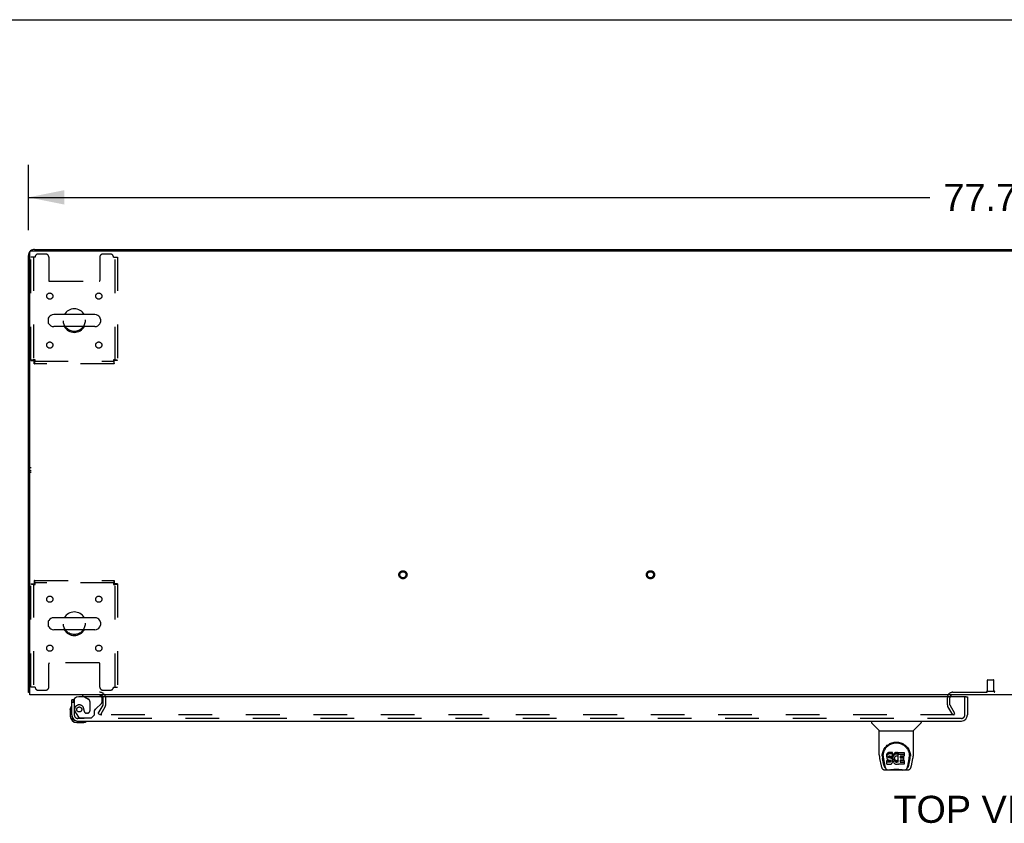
# Model space of a CAD drawing. Header units: inches. Extents: x 0 to 248, y 0 to 160.
# Tile 72 of 82: x 42 to 82, y 128 to 160. Entities that reach past the tile are written whole.
import ezdxf

# ---------------------------------------------------------------- set-up
doc = ezdxf.new("R2010")
doc.units = ezdxf.units.IN
doc.header["$LTSCALE"] = 13.627625
doc.header["$MEASUREMENT"] = 0
doc.linetypes.add('HIDDEN', pattern=[0.2, 0.1, -0.1])
doc.layers.get('0').update_dxf_attribs({"linetype": 'CONTINUOUS'})
for name, color, linetype in [('DEFAULT_2', 8, 'HIDDEN'), ('DIMENSIONS', 7, 'CONTINUOUS'), ('LEFTHAND_DOOR_ASSEMBLY', 7, 'CONTINUOUS'), ('WITNESSMARKS', 7, 'CONTINUOUS')]:
    doc.layers.add(name, color=color, linetype=linetype)
doc.styles.get("Standard").update_dxf_attribs({"font": 'arial.ttf'})
doc.dimstyles.new('DIMSTYLE_1', dxfattribs={"dimtxt": 1.093125, "dimasz": 1.4575, "dimexe": 0.09, "dimexo": 0.07, "dimgap": 0.0375, "dimtad": 0, "dimtih": 1, "dimtoh": 1, "dimzin": 4, "dimdsep": 46, "dimtxsty": 'Standard', "dimblk": '_FILLED', "dimblk1": '_FILLED', "dimblk2": '_FILLED', "dimcen": 0.09, "dimadec": 3, "dimazin": 1, "dimtfac": 1, "dimtdec": 3, "dimtofl": 0, "dimtmove": 0, "dimatfit": 3, "dimldrblk": '_FILLED', "dimfxl": 0, "dimtolj": 1, "dimtzin": 4, "dimarcsym": 0})

# ---------------------------------------------------------------- blocks, each defined once
blk = doc.blocks.new('_FILLED')
at = {"color": 0, "linetype": 'ByBlock'}
blk.add_solid([(0, 0), (-1, 0.2), (-1, -0.2)], dxfattribs=at)
blk = doc.blocks.new('*D1')
at = {"layer": 'DIMENSIONS', "color": 2, "linetype": 'Continuous'}
for p, q in [((42.143, 151.814), (42.143, 154.456)), ((119.893, 151.814), (119.893, 154.456)), ((42.143, 153.144), (78.562, 153.144)), ((119.893, 153.144), (83.475, 153.144))]:
    blk.add_line(p, q, dxfattribs=at)
at = {"layer": 'DIMENSIONS', "color": 2, "linetype": 'Continuous', "xscale": 1.4575, "yscale": 1.4575, "zscale": 1.4575, "rotation": 180}
blk.add_blockref('_FILLED', (42.143, 153.144), dxfattribs=at)
at = {"layer": 'DIMENSIONS', "color": 2, "linetype": 'Continuous', "xscale": 1.4575, "yscale": 1.4575, "zscale": 1.4575}
blk.add_blockref('_FILLED', (119.893, 153.144), dxfattribs=at)
at = {"layer": 'DIMENSIONS', "color": 2, "linetype": 'Continuous', "insert": (81.018, 153.69), "char_height": 1.0931, "width": 3.81984, "attachment_point": 2, "line_spacing_factor": 0.9}
blk.add_mtext('77.75', dxfattribs=at)

msp = doc.modelspace()

# ---------------------------------------------------------------- linework, layer by layer
at = {"color": 7, "linetype": 'Continuous'}
for p, q in [((0, 160.325), (247.775, 160.325)), ((49.643, 151.04), (49.643, 150.988)), ((49.643, 151.04), (112.393, 151.04)), ((81.018, 151.04), (81.018, 150.988)), ((44.829, 148.407), (43.166, 148.407)), ((42.943, 148.229), (42.943, 148.101)), ((45.051, 148.229), (45.051, 148.101)), ((44.829, 147.924), (43.166, 147.924)), ((44.829, 136.157), (43.166, 136.157)), ((42.943, 135.979), (42.943, 135.851)), ((44.829, 135.674), (43.166, 135.674)), ((45.051, 135.979), (45.051, 135.851)), ((42.195, 133.144), (42.143, 133.144))]:
    msp.add_line(p, q, dxfattribs=at)
at = {"color": 3, "linetype": 'Continuous'}
for p, q in [((42.143, 133.144), (42.143, 150.794)), ((42.195, 133.04), (42.195, 150.928)), ((42.255, 150.988), (119.781, 150.988)), ((42.39, 151.04), (49.643, 151.04)), ((119.841, 133.04), (42.195, 133.04))]:
    msp.add_line(p, q, dxfattribs=at)
for points in [[(42.171, 133.13), (42.167, 133.131), (42.164, 133.131), (42.161, 133.132), (42.158, 133.133), (42.156, 133.134), (42.153, 133.134), (42.151, 133.135), (42.149, 133.136), (42.148, 133.137), (42.146, 133.138), (42.145, 133.139), (42.144, 133.14), (42.144, 133.142), (42.143, 133.143), (42.143, 133.144)], [(42.195, 133.124), (42.193, 133.125), (42.189, 133.126), (42.185, 133.127), (42.182, 133.128), (42.178, 133.129), (42.171, 133.13)]]:
    msp.add_lwpolyline(points, dxfattribs=at)
for centre, radius, start, end in [((42.39, 150.794), 0.246, 140.5376, 180), ((42.255, 150.928), 0.06, 90, 180), ((42.39, 150.794), 0.246, 90, 129.4616), ((45.022, 132.898), 0.142, 26.4775, 90), ((79.487, 132.925), 0.115, 115.2249, 161.7477)]:
    msp.add_arc(centre, radius, start, end, dxfattribs=at)
at = {"color": 7, "linetype": 'Continuous'}
for centre, radius, start, end in [((43.166, 148.165), 0.241, 90, 146.8152), ((43.997, 148.165), 0.475, 30.5571, 149.4429), ((44.829, 148.165), 0.241, 33.1848, 90), ((43.068, 148.229), 0.125, 146.8152, 180), ((43.068, 148.101), 0.125, 180, 213.1848), ((43.166, 148.165), 0.241, 213.1848, 270), ((44.829, 148.165), 0.241, 270, 326.8152), ((44.926, 148.229), 0.125, 0, 33.1848), ((44.926, 148.101), 0.125, 326.8152, 360), ((43.997, 148.165), 0.475, 210.5571, 329.4429), ((43.068, 135.979), 0.125, 146.8152, 180), ((43.166, 135.915), 0.241, 90, 146.8152), ((43.997, 135.915), 0.475, 30.5571, 149.4429), ((44.829, 135.915), 0.241, 33.1848, 90), ((44.926, 135.979), 0.125, 0, 33.1848), ((43.068, 135.851), 0.125, 180, 213.1848), ((43.166, 135.915), 0.241, 213.1848, 270), ((43.997, 135.915), 0.475, 210.5571, 329.4429), ((44.829, 135.915), 0.241, 270, 326.8152), ((44.926, 135.851), 0.125, 326.8152, 360)]:
    msp.add_arc(centre, radius, start, end, dxfattribs=at)
at = {"layer": 'DEFAULT_2', "color": 8, "linetype": 'HIDDEN'}
for p, q in [((42.841, 150.853), (42.539, 150.853)), ((45.455, 150.853), (45.154, 150.853)), ((42.247, 146.549), (42.247, 150.728)), ((42.414, 150.728), (42.247, 150.728)), ((42.351, 150.728), (42.351, 146.549)), ((42.966, 150.728), (42.966, 149.783)), ((45.029, 150.728), (45.029, 149.783)), ((45.58, 150.728), (45.747, 150.728)), ((45.643, 146.549), (45.643, 150.728)), ((45.747, 150.728), (45.747, 146.549)), ((42.996, 149.753), (44.999, 149.753)), ((42.247, 146.549), (42.351, 146.549)), ((42.381, 146.415), (42.381, 146.519)), ((42.381, 146.519), (45.613, 146.519)), ((45.613, 146.415), (42.381, 146.415)), ((45.613, 146.415), (45.613, 146.519)), ((45.747, 146.549), (45.643, 146.549)), ((42.381, 137.665), (42.381, 137.561)), ((42.381, 137.665), (45.613, 137.665)), ((45.613, 137.665), (45.613, 137.561)), ((42.247, 133.353), (42.247, 137.531)), ((42.247, 137.531), (42.351, 137.531)), ((42.351, 137.531), (42.351, 133.353)), ((45.613, 137.561), (42.381, 137.561)), ((45.643, 133.353), (45.643, 137.531)), ((45.747, 137.531), (45.643, 137.531)), ((45.747, 137.531), (45.747, 133.353)), ((42.966, 133.353), (42.966, 134.298)), ((44.999, 134.328), (42.996, 134.328)), ((45.029, 133.353), (45.029, 134.298)), ((42.414, 133.353), (42.247, 133.353)), ((45.58, 133.353), (45.747, 133.353)), ((80.894, 133.187), (80.894, 133.634)), ((80.904, 133.644), (81.132, 133.644)), ((81.142, 133.187), (81.142, 133.634)), ((42.539, 133.228), (42.841, 133.228)), ((45.154, 133.228), (45.455, 133.228)), ((45.164, 132.636), (45.164, 132.898)), ((45.268, 132.636), (45.268, 132.898)), ((79.268, 132.636), (79.268, 132.925)), ((79.372, 132.636), (79.372, 132.925)), ((79.487, 133.144), (82.549, 133.144)), ((80.876, 133.187), (81.16, 133.187)), ((44.964, 132.28), (45.16, 132.619)), ((45.25, 132.567), (45.054, 132.228)), ((79.483, 132.228), (79.287, 132.567)), ((79.573, 132.28), (79.377, 132.619)), ((44.964, 132.28), (45.054, 132.228)), ((79.55, 132.228), (45.1, 132.228)), ((79.483, 132.228), (79.573, 132.28))]:
    msp.add_line(p, q, dxfattribs=at)
for points in [[(42.414, 146.582), (42.396, 146.58), (42.377, 146.578), (42.359, 146.575), (42.342, 146.573), (42.325, 146.57), (42.31, 146.568), (42.296, 146.566), (42.284, 146.563), (42.273, 146.561), (42.264, 146.559), (42.257, 146.556), (42.251, 146.554), (42.248, 146.552), (42.247, 146.549)], [(42.414, 146.582), (42.407, 146.58), (42.4, 146.578), (42.393, 146.575), (42.387, 146.573), (42.381, 146.57), (42.375, 146.568), (42.37, 146.566), (42.365, 146.563), (42.361, 146.561), (42.358, 146.559), (42.355, 146.556), (42.353, 146.554), (42.352, 146.552), (42.351, 146.549)], [(42.381, 146.415), (42.384, 146.416), (42.386, 146.419), (42.388, 146.425), (42.391, 146.432), (42.393, 146.441), (42.395, 146.452), (42.398, 146.464), (42.4, 146.478), (42.402, 146.493), (42.405, 146.51), (42.407, 146.527), (42.41, 146.545), (42.412, 146.564), (42.414, 146.582)], [(42.381, 146.519), (42.384, 146.52), (42.386, 146.521), (42.388, 146.523), (42.391, 146.525), (42.393, 146.529), (42.395, 146.533), (42.398, 146.538), (42.4, 146.543), (42.402, 146.549), (42.405, 146.555), (42.407, 146.561), (42.41, 146.568), (42.412, 146.575), (42.414, 146.582)], [(45.643, 146.549), (45.643, 146.552), (45.642, 146.554), (45.64, 146.556), (45.637, 146.559), (45.634, 146.561), (45.63, 146.563), (45.625, 146.566), (45.62, 146.568), (45.614, 146.57), (45.608, 146.573), (45.601, 146.575), (45.594, 146.578), (45.587, 146.58), (45.58, 146.582)], [(45.58, 146.582), (45.583, 146.564), (45.585, 146.545), (45.587, 146.527), (45.59, 146.51), (45.592, 146.493), (45.594, 146.478), (45.597, 146.464), (45.599, 146.452), (45.601, 146.441), (45.604, 146.432), (45.606, 146.425), (45.609, 146.419), (45.611, 146.416), (45.613, 146.415)], [(45.747, 146.549), (45.746, 146.552), (45.743, 146.554), (45.738, 146.556), (45.731, 146.559), (45.722, 146.561), (45.711, 146.563), (45.698, 146.566), (45.684, 146.568), (45.669, 146.57), (45.653, 146.573), (45.635, 146.575), (45.617, 146.578), (45.599, 146.58), (45.58, 146.582)], [(45.58, 146.582), (45.583, 146.575), (45.585, 146.568), (45.587, 146.561), (45.59, 146.555), (45.592, 146.549), (45.594, 146.543), (45.597, 146.538), (45.599, 146.533), (45.601, 146.529), (45.604, 146.525), (45.606, 146.523), (45.609, 146.521), (45.611, 146.52), (45.613, 146.519)], [(42.414, 137.498), (42.412, 137.517), (42.41, 137.535), (42.407, 137.553), (42.405, 137.571), (42.402, 137.587), (42.4, 137.602), (42.398, 137.616), (42.395, 137.629), (42.393, 137.64), (42.391, 137.649), (42.388, 137.656), (42.386, 137.661), (42.384, 137.664), (42.381, 137.665)], [(45.613, 137.665), (45.611, 137.664), (45.609, 137.661), (45.606, 137.656), (45.604, 137.649), (45.601, 137.64), (45.599, 137.629), (45.597, 137.616), (45.594, 137.602), (45.592, 137.587), (45.59, 137.571), (45.587, 137.553), (45.585, 137.535), (45.583, 137.517), (45.58, 137.498)], [(42.247, 137.531), (42.248, 137.529), (42.251, 137.527), (42.257, 137.524), (42.264, 137.522), (42.273, 137.519), (42.284, 137.517), (42.296, 137.515), (42.31, 137.512), (42.325, 137.51), (42.342, 137.508), (42.359, 137.505), (42.377, 137.503), (42.396, 137.501), (42.414, 137.498)], [(42.351, 137.531), (42.352, 137.529), (42.353, 137.527), (42.355, 137.524), (42.358, 137.522), (42.361, 137.519), (42.365, 137.517), (42.37, 137.515), (42.375, 137.512), (42.381, 137.51), (42.387, 137.508), (42.393, 137.505), (42.4, 137.503), (42.407, 137.501), (42.414, 137.498)], [(42.414, 137.498), (42.412, 137.505), (42.41, 137.512), (42.407, 137.519), (42.405, 137.526), (42.402, 137.532), (42.4, 137.538), (42.398, 137.543), (42.395, 137.547), (42.393, 137.552), (42.391, 137.555), (42.388, 137.558), (42.386, 137.56), (42.384, 137.561), (42.381, 137.561)], [(45.613, 137.561), (45.611, 137.561), (45.609, 137.56), (45.606, 137.558), (45.604, 137.555), (45.601, 137.552), (45.599, 137.547), (45.597, 137.543), (45.594, 137.538), (45.592, 137.532), (45.59, 137.526), (45.587, 137.519), (45.585, 137.512), (45.583, 137.505), (45.58, 137.498)], [(45.58, 137.498), (45.587, 137.501), (45.594, 137.503), (45.601, 137.505), (45.608, 137.508), (45.614, 137.51), (45.62, 137.512), (45.625, 137.515), (45.63, 137.517), (45.634, 137.519), (45.637, 137.522), (45.64, 137.524), (45.642, 137.527), (45.643, 137.529), (45.643, 137.531)], [(45.58, 137.498), (45.599, 137.501), (45.617, 137.503), (45.635, 137.505), (45.653, 137.508), (45.669, 137.51), (45.684, 137.512), (45.698, 137.515), (45.711, 137.517), (45.722, 137.519), (45.731, 137.522), (45.738, 137.524), (45.743, 137.527), (45.746, 137.529), (45.747, 137.531)], [(45.082, 132.253), (45.081, 132.251), (45.08, 132.249), (45.08, 132.247), (45.08, 132.245), (45.08, 132.245)], [(45.08, 132.245), (45.08, 132.243), (45.08, 132.241), (45.081, 132.239), (45.082, 132.238), (45.083, 132.236), (45.084, 132.234), (45.086, 132.233), (45.087, 132.232), (45.089, 132.23), (45.091, 132.229), (45.093, 132.229)], [(45.1, 132.228), (45.098, 132.228), (45.095, 132.228), (45.093, 132.229)]]:
    msp.add_lwpolyline(points, dxfattribs=at)
for centre, radius in [((43.008, 149.155), 0.125), ((44.987, 149.155), 0.125), ((43.997, 148.165), 0.438), ((43.008, 147.176), 0.125), ((44.987, 147.176), 0.125), ((57.275, 137.894), 0.164), ((67.275, 137.894), 0.164), ((57.275, 137.894), 0.124), ((67.275, 137.894), 0.124), ((43.008, 136.905), 0.125), ((44.987, 136.905), 0.125), ((43.997, 135.915), 0.438), ((43.008, 134.926), 0.125), ((44.987, 134.926), 0.125)]:
    msp.add_circle(centre, radius, dxfattribs=at)
for centre, radius, start, end in [((42.539, 150.728), 0.125, 90, 180), ((42.841, 150.728), 0.125, 0, 90), ((45.154, 150.728), 0.125, 90, 180), ((45.455, 150.728), 0.125, 0, 90), ((42.996, 149.783), 0.03, 180, 270), ((44.999, 149.783), 0.03, 270, 360), ((42.996, 134.298), 0.03, 90, 180), ((44.999, 134.298), 0.03, 0, 90), ((42.539, 133.353), 0.125, 180, 270), ((42.841, 133.353), 0.125, 270, 360), ((45.154, 133.353), 0.125, 180, 270), ((45.455, 133.353), 0.125, 270, 360), ((80.904, 133.634), 0.01, 90, 180), ((81.132, 133.634), 0.01, 0, 90), ((45.022, 132.898), 0.246, 0, 90), ((45.022, 132.898), 0.142, 0, 26.4775), ((79.487, 132.925), 0.219, 90, 180), ((79.487, 132.925), 0.115, 161.7477, 180), ((79.487, 132.925), 0.115, 90, 115.2249), ((80.876, 133.166), 0.0215, 90, 270), ((81.16, 133.166), 0.0215, 270, 90), ((45.131, 132.636), 0.033, 330, 360), ((45.131, 132.636), 0.137, 330, 360), ((79.405, 132.636), 0.137, 180, 210), ((79.405, 132.636), 0.033, 180, 210)]:
    msp.add_arc(centre, radius, start, end, dxfattribs=at)
at = {"layer": 'LEFTHAND_DOOR_ASSEMBLY', "color": 3, "linetype": 'Continuous'}
for p, q in [((80.019, 132.961), (44.185, 132.961)), ((80.081, 132.961), (80.081, 132.229)), ((43.893, 132.229), (43.893, 132.836)), ((44.14, 131.982), (79.834, 131.982))]:
    msp.add_line(p, q, dxfattribs=at)
at = {"layer": 'LEFTHAND_DOOR_ASSEMBLY', "color": 7, "linetype": 'Continuous'}
for p, q in [((44.335, 133.04), (44.335, 133.001)), ((44.335, 133.001), (44.404, 132.961)), ((80.019, 132.961), (80.081, 132.961)), ((43.833, 132.442), (43.836, 132.48)), ((43.969, 132.836), (43.893, 132.836)), ((43.833, 132.442), (43.833, 132.185)), ((43.893, 132.229), (43.893, 132.185)), ((44.096, 131.982), (44.14, 131.982)), ((44.096, 131.922), (44.353, 131.922)), ((76.202, 131.982), (76.202, 131.92)), ((76.511, 131.594), (76.213, 131.892)), ((77.901, 131.594), (78.198, 131.892)), ((78.21, 131.982), (78.21, 131.92)), ((76.517, 131.589), (77.895, 131.589)), ((76.517, 130.617), (76.517, 131.589)), ((77.895, 130.617), (77.895, 131.589)), ((76.532, 130.474), (76.597, 130.168)), ((76.635, 130.562), (76.635, 130.562)), ((76.642, 130.648), (76.641, 130.585)), ((76.679, 130.575), (76.679, 130.551)), ((76.821, 130.62), (76.82, 130.596)), ((76.82, 130.53), (76.82, 130.596)), ((76.821, 130.553), (76.82, 130.53)), ((76.82, 130.53), (76.82, 130.506)), ((76.82, 130.506), (76.824, 130.482)), ((76.827, 130.644), (76.821, 130.62)), ((76.821, 130.553), (76.821, 130.62)), ((76.827, 130.577), (76.821, 130.553)), ((76.824, 130.482), (76.833, 130.46)), ((76.836, 130.666), (76.827, 130.644)), ((76.827, 130.577), (76.827, 130.644)), ((76.836, 130.599), (76.827, 130.577)), ((76.85, 130.686), (76.836, 130.666)), ((76.836, 130.599), (76.836, 130.666)), ((76.85, 130.619), (76.836, 130.599)), ((76.858, 130.694), (76.85, 130.686)), ((76.85, 130.619), (76.85, 130.686)), ((76.858, 130.627), (76.85, 130.619)), ((76.868, 130.7), (76.858, 130.694)), ((76.858, 130.627), (76.858, 130.694)), ((76.868, 130.633), (76.858, 130.627)), ((76.889, 130.71), (76.868, 130.7)), ((76.868, 130.633), (76.868, 130.7)), ((76.889, 130.643), (76.868, 130.633)), ((76.913, 130.717), (76.889, 130.71)), ((76.889, 130.643), (76.889, 130.71)), ((76.913, 130.65), (76.889, 130.643)), ((76.891, 130.533), (76.893, 130.548)), ((76.891, 130.51), (76.891, 130.533)), ((76.891, 130.518), (76.891, 130.533)), ((76.891, 130.51), (76.891, 130.518)), ((76.894, 130.503), (76.891, 130.51)), ((76.893, 130.548), (76.897, 130.555)), ((76.894, 130.503), (76.894, 130.548)), ((76.898, 130.497), (76.894, 130.503)), ((76.897, 130.555), (76.902, 130.56)), ((76.898, 130.497), (76.898, 130.556)), ((76.904, 130.493), (76.898, 130.497)), ((76.902, 130.56), (76.917, 130.564)), ((76.919, 130.556), (76.904, 130.56)), ((76.904, 130.56), (76.904, 130.56)), ((76.904, 130.493), (76.904, 130.56)), ((76.919, 130.489), (76.904, 130.493)), ((77.052, 130.717), (76.913, 130.717)), ((76.913, 130.65), (76.913, 130.717)), ((77.052, 130.65), (76.913, 130.65)), ((76.917, 130.564), (76.932, 130.565)), ((76.943, 130.556), (76.919, 130.556)), ((76.919, 130.489), (76.919, 130.556)), ((76.943, 130.49), (76.919, 130.489)), ((76.932, 130.565), (77.044, 130.565)), ((76.967, 130.555), (76.943, 130.556)), ((76.943, 130.49), (76.943, 130.556)), ((76.967, 130.488), (76.943, 130.49)), ((76.99, 130.55), (76.967, 130.555)), ((76.967, 130.488), (76.967, 130.555)), ((76.99, 130.483), (76.967, 130.488)), ((77.001, 130.545), (76.99, 130.55)), ((76.99, 130.483), (76.99, 130.55)), ((77.001, 130.478), (76.99, 130.483)), ((77.011, 130.538), (77.001, 130.545)), ((77.001, 130.478), (77.001, 130.545)), ((77.011, 130.472), (77.001, 130.478)), ((77.028, 130.522), (77.011, 130.538)), ((77.011, 130.472), (77.011, 130.538)), ((77.028, 130.455), (77.011, 130.472)), ((77.041, 130.502), (77.028, 130.522)), ((77.028, 130.455), (77.028, 130.522)), ((77.051, 130.479), (77.041, 130.502)), ((77.041, 130.435), (77.041, 130.502)), ((77.044, 130.565), (77.05, 130.566)), ((77.05, 130.566), (77.052, 130.571)), ((77.052, 130.475), (77.051, 130.479)), ((77.051, 130.413), (77.051, 130.479)), ((77.054, 130.674), (77.052, 130.717)), ((77.052, 130.65), (77.052, 130.717)), ((77.054, 130.608), (77.052, 130.65)), ((77.052, 130.571), (77.053, 130.584)), ((77.056, 130.553), (77.052, 130.509)), ((77.052, 130.442), (77.052, 130.509)), ((77.056, 130.486), (77.052, 130.442)), ((77.053, 130.584), (77.054, 130.608)), ((77.054, 130.608), (77.054, 130.674)), ((77.061, 130.575), (77.056, 130.553)), ((77.056, 130.486), (77.056, 130.553)), ((77.061, 130.508), (77.056, 130.486)), ((77.067, 130.597), (77.061, 130.575)), ((77.061, 130.508), (77.061, 130.575)), ((77.067, 130.53), (77.061, 130.508)), ((77.075, 130.617), (77.067, 130.597)), ((77.067, 130.53), (77.067, 130.597)), ((77.075, 130.55), (77.067, 130.53)), ((77.086, 130.637), (77.075, 130.617)), ((77.075, 130.55), (77.075, 130.617)), ((77.086, 130.57), (77.075, 130.55)), ((77.099, 130.655), (77.086, 130.637)), ((77.086, 130.57), (77.086, 130.637)), ((77.099, 130.588), (77.086, 130.57)), ((77.114, 130.672), (77.099, 130.655)), ((77.099, 130.588), (77.099, 130.655)), ((77.114, 130.605), (77.099, 130.588)), ((77.13, 130.687), (77.114, 130.672)), ((77.114, 130.605), (77.114, 130.672)), ((77.13, 130.62), (77.114, 130.605)), ((77.125, 130.485), (77.122, 130.458)), ((77.124, 130.477), (77.126, 130.472)), ((77.129, 130.497), (77.125, 130.485)), ((77.126, 130.472), (77.136, 130.447)), ((77.126, 130.405), (77.126, 130.472)), ((77.135, 130.509), (77.129, 130.497)), ((77.148, 130.7), (77.13, 130.687)), ((77.13, 130.62), (77.13, 130.687)), ((77.148, 130.633), (77.13, 130.62)), ((77.149, 130.532), (77.135, 130.509)), ((77.169, 130.709), (77.148, 130.7)), ((77.148, 130.633), (77.148, 130.7)), ((77.169, 130.642), (77.148, 130.633)), ((77.157, 130.543), (77.149, 130.532)), ((77.168, 130.55), (77.157, 130.543)), ((77.193, 130.561), (77.168, 130.55)), ((77.19, 130.714), (77.169, 130.709)), ((77.169, 130.642), (77.169, 130.709)), ((77.19, 130.647), (77.169, 130.642)), ((77.212, 130.716), (77.19, 130.714)), ((77.19, 130.647), (77.19, 130.714)), ((77.212, 130.649), (77.19, 130.647)), ((77.206, 130.564), (77.193, 130.561)), ((77.219, 130.564), (77.206, 130.564)), ((77.212, 130.716), (77.235, 130.715)), ((77.212, 130.649), (77.212, 130.716)), ((77.235, 130.649), (77.212, 130.649)), ((77.232, 130.561), (77.219, 130.564)), ((77.245, 130.556), (77.232, 130.561)), ((77.246, 130.714), (77.235, 130.715)), ((77.235, 130.649), (77.235, 130.715)), ((77.246, 130.647), (77.235, 130.649)), ((77.257, 130.71), (77.246, 130.714)), ((77.246, 130.647), (77.246, 130.714)), ((77.257, 130.644), (77.246, 130.647)), ((77.277, 130.626), (77.251, 130.558)), ((77.275, 130.698), (77.257, 130.71)), ((77.257, 130.644), (77.257, 130.71)), ((77.275, 130.631), (77.257, 130.644)), ((77.275, 130.698), (77.275, 130.631)), ((77.277, 130.695), (77.277, 130.631)), ((77.286, 130.715), (77.522, 130.715)), ((77.286, 130.323), (77.286, 130.715)), ((77.286, 130.648), (77.522, 130.648)), ((77.356, 130.561), (77.356, 130.493)), ((77.522, 130.565), (77.36, 130.565)), ((77.36, 130.555), (77.491, 130.555)), ((77.36, 130.489), (77.491, 130.489)), ((77.496, 130.551), (77.496, 130.411)), ((77.527, 130.711), (77.527, 130.57)), ((77.769, 130.648), (77.771, 130.585)), ((77.777, 130.562), (77.777, 130.562)), ((77.815, 130.168), (77.88, 130.474)), ((76.704, 130.196), (76.651, 130.466)), ((76.688, 130.454), (76.745, 130.161)), ((76.756, 130.092), (76.763, 130.092)), ((76.761, 130.097), (76.765, 130.087)), ((76.765, 130.086), (76.765, 130.087)), ((76.822, 130.244), (76.822, 130.386)), ((76.886, 130.391), (76.827, 130.39)), ((76.827, 130.323), (76.827, 130.39)), ((76.886, 130.324), (76.827, 130.323)), ((76.827, 130.239), (76.971, 130.239)), ((76.833, 130.46), (76.846, 130.44)), ((76.846, 130.44), (76.862, 130.423)), ((76.862, 130.423), (76.882, 130.409)), ((76.882, 130.409), (76.893, 130.405)), ((76.947, 130.391), (76.886, 130.391)), ((76.886, 130.324), (76.886, 130.391)), ((76.947, 130.324), (76.886, 130.324)), ((76.893, 130.405), (76.905, 130.403)), ((76.905, 130.403), (76.952, 130.403)), ((76.962, 130.392), (76.947, 130.391)), ((76.947, 130.324), (76.947, 130.391)), ((76.962, 130.325), (76.947, 130.324)), ((76.952, 130.403), (76.96, 130.402)), ((76.96, 130.402), (76.967, 130.4)), ((76.968, 130.395), (76.962, 130.392)), ((76.962, 130.325), (76.962, 130.392)), ((76.968, 130.329), (76.962, 130.325)), ((76.967, 130.4), (76.973, 130.395)), ((76.97, 130.397), (76.968, 130.395)), ((76.968, 130.329), (76.968, 130.395)), ((76.974, 130.334), (76.968, 130.329)), ((76.971, 130.239), (76.983, 130.241)), ((76.973, 130.395), (76.978, 130.389)), ((76.974, 130.334), (76.974, 130.394)), ((76.983, 130.346), (76.974, 130.334)), ((76.978, 130.389), (76.984, 130.376)), ((76.983, 130.346), (76.983, 130.377)), ((76.986, 130.353), (76.983, 130.346)), ((76.983, 130.241), (76.994, 130.245)), ((76.984, 130.376), (76.986, 130.36)), ((76.986, 130.353), (76.986, 130.365)), ((76.986, 130.36), (76.986, 130.353)), ((76.994, 130.245), (77.014, 130.258)), ((77.014, 130.258), (77.031, 130.275)), ((77.041, 130.435), (77.028, 130.455)), ((77.031, 130.275), (77.038, 130.285)), ((77.038, 130.285), (77.043, 130.296)), ((77.051, 130.413), (77.041, 130.435)), ((77.043, 130.296), (77.052, 130.318)), ((77.057, 130.389), (77.051, 130.413)), ((77.052, 130.442), (77.053, 130.42)), ((77.052, 130.318), (77.058, 130.342)), ((77.053, 130.42), (77.056, 130.398)), ((77.056, 130.398), (77.06, 130.376)), ((77.06, 130.366), (77.057, 130.389)), ((77.058, 130.342), (77.06, 130.366)), ((77.06, 130.366), (77.06, 130.38)), ((77.06, 130.376), (77.067, 130.355)), ((77.067, 130.355), (77.089, 130.316)), ((77.089, 130.316), (77.101, 130.297)), ((77.101, 130.297), (77.116, 130.28)), ((77.116, 130.28), (77.133, 130.265)), ((77.122, 130.458), (77.121, 130.431)), ((77.121, 130.431), (77.123, 130.418)), ((77.123, 130.418), (77.123, 130.458)), ((77.123, 130.418), (77.126, 130.405)), ((77.126, 130.405), (77.136, 130.38)), ((77.133, 130.265), (77.15, 130.252)), ((77.136, 130.447), (77.149, 130.424)), ((77.136, 130.38), (77.136, 130.447)), ((77.136, 130.38), (77.149, 130.357)), ((77.149, 130.424), (77.158, 130.414)), ((77.149, 130.357), (77.149, 130.424)), ((77.149, 130.357), (77.158, 130.347)), ((77.15, 130.252), (77.16, 130.247)), ((77.158, 130.414), (77.168, 130.405)), ((77.158, 130.347), (77.158, 130.414)), ((77.158, 130.347), (77.168, 130.338)), ((77.16, 130.247), (77.171, 130.243)), ((77.168, 130.405), (77.179, 130.397)), ((77.168, 130.338), (77.168, 130.405)), ((77.168, 130.338), (77.179, 130.331)), ((77.171, 130.243), (77.192, 130.237)), ((77.179, 130.397), (77.192, 130.393)), ((77.179, 130.331), (77.179, 130.397)), ((77.179, 130.331), (77.192, 130.326)), ((77.192, 130.393), (77.205, 130.39)), ((77.192, 130.326), (77.192, 130.393)), ((77.192, 130.326), (77.205, 130.323)), ((77.192, 130.237), (77.214, 130.235)), ((77.205, 130.39), (77.218, 130.39)), ((77.205, 130.323), (77.205, 130.39)), ((77.205, 130.323), (77.218, 130.323)), ((77.214, 130.235), (77.236, 130.238)), ((77.218, 130.39), (77.231, 130.392)), ((77.218, 130.323), (77.218, 130.39)), ((77.218, 130.323), (77.231, 130.325)), ((77.231, 130.392), (77.244, 130.396)), ((77.231, 130.325), (77.231, 130.392)), ((77.231, 130.325), (77.244, 130.329)), ((77.236, 130.238), (77.258, 130.245)), ((77.244, 130.396), (77.256, 130.401)), ((77.244, 130.329), (77.244, 130.396)), ((77.244, 130.329), (77.256, 130.334)), ((77.256, 130.401), (77.267, 130.409)), ((77.256, 130.334), (77.256, 130.401)), ((77.256, 130.334), (77.267, 130.342)), ((77.258, 130.245), (77.277, 130.256)), ((77.267, 130.409), (77.267, 130.342)), ((77.274, 130.408), (77.286, 130.39)), ((77.274, 130.341), (77.286, 130.323)), ((77.287, 130.256), (77.277, 130.256)), ((77.277, 130.256), (77.277, 130.256)), ((77.287, 130.244), (77.287, 130.256)), ((77.523, 130.239), (77.292, 130.239)), ((77.357, 130.402), (77.357, 130.325)), ((77.491, 130.407), (77.361, 130.407)), ((77.361, 130.387), (77.523, 130.387)), ((77.361, 130.32), (77.523, 130.32)), ((77.527, 130.382), (77.527, 130.244)), ((77.646, 130.086), (77.647, 130.087)), ((77.647, 130.087), (77.65, 130.097)), ((77.649, 130.092), (77.656, 130.092)), ((77.666, 130.161), (77.723, 130.451)), ((77.707, 130.196), (77.76, 130.466)), ((77.723, 130.451), (77.724, 130.455)), ((76.721, 130.014), (76.948, 130.014)), ((76.808, 130.014), (76.806, 130.014)), ((76.968, 129.994), (76.947, 130.014)), ((77.444, 129.994), (76.968, 129.994)), ((77.444, 129.994), (77.464, 130.014)), ((77.464, 130.014), (77.69, 130.014)), ((77.605, 130.014), (77.604, 130.014))]:
    msp.add_line(p, q, dxfattribs=at)
at = {"layer": 'LEFTHAND_DOOR_ASSEMBLY', "color": 8, "linetype": 'HIDDEN'}
for p, q in [((44.965, 133.04), (44.335, 133.04)), ((44.404, 132.961), (44.573, 132.863)), ((45.122, 132.761), (45.122, 132.883)), ((79.977, 132.229), (79.977, 132.961)), ((43.997, 132.836), (43.969, 132.836)), ((43.997, 132.836), (43.997, 132.229)), ((44.623, 132.777), (44.623, 132.397)), ((44.874, 132.471), (45.093, 132.69)), ((44.072, 132.285), (44.173, 132.141)), ((79.834, 132.086), (44.14, 132.086)), ((44.238, 132.107), (44.689, 132.107)), ((44.394, 132.397), (44.394, 132.386)), ((44.525, 132.299), (44.492, 132.299)), ((44.689, 132.107), (44.815, 132.233)), ((44.815, 132.233), (44.815, 132.412))]:
    msp.add_line(p, q, dxfattribs=at)
at = {"layer": 'LEFTHAND_DOOR_ASSEMBLY', "color": 7, "linetype": 'Continuous'}
for points in [[(76.635, 130.575), (76.638, 130.616), (76.644, 130.666), (76.655, 130.713), (76.669, 130.757), (76.686, 130.799), (76.706, 130.838), (76.729, 130.875), (76.754, 130.91), (76.781, 130.943), (76.81, 130.973), (76.842, 131.001), (76.875, 131.027), (76.911, 131.051), (76.949, 131.071), (76.989, 131.089), (77.03, 131.105), (77.073, 131.117), (77.116, 131.125), (77.161, 131.131), (77.206, 131.132), (77.251, 131.131), (77.296, 131.125), (77.34, 131.116), (77.382, 131.104), (77.424, 131.089), (77.463, 131.071), (77.501, 131.05), (77.537, 131.027), (77.57, 131.001), (77.602, 130.973), (77.631, 130.942), (77.658, 130.909), (77.683, 130.874), (77.706, 130.837), (77.725, 130.798), (77.742, 130.756), (77.757, 130.712), (77.767, 130.665), (77.774, 130.615), (77.776, 130.575)], [(76.679, 130.575), (76.679, 130.595), (76.681, 130.619), (76.683, 130.643), (76.687, 130.667), (76.692, 130.691), (76.697, 130.714), (76.704, 130.736), (76.712, 130.758), (76.72, 130.78), (76.73, 130.801), (76.74, 130.821), (76.751, 130.841), (76.763, 130.86), (76.775, 130.878), (76.788, 130.895), (76.801, 130.912), (76.814, 130.928), (76.828, 130.943), (76.843, 130.957), (76.857, 130.97), (76.872, 130.983), (76.888, 130.995), (76.903, 131.006), (76.919, 131.017), (76.934, 131.026), (76.95, 131.036), (76.966, 131.044), (76.982, 131.052), (76.998, 131.059), (77.014, 131.066), (77.03, 131.071), (77.046, 131.077), (77.062, 131.082), (77.078, 131.086), (77.094, 131.09), (77.109, 131.093), (77.125, 131.096), (77.141, 131.098), (77.157, 131.1), (77.173, 131.101), (77.189, 131.101), (77.205, 131.102), (77.221, 131.102), (77.237, 131.101), (77.253, 131.1), (77.269, 131.098), (77.285, 131.096), (77.301, 131.093), (77.317, 131.09), (77.333, 131.086), (77.349, 131.082), (77.365, 131.077), (77.381, 131.072), (77.397, 131.066), (77.413, 131.059), (77.429, 131.052), (77.445, 131.044), (77.461, 131.036), (77.476, 131.027), (77.492, 131.017), (77.508, 131.007), (77.523, 130.996), (77.538, 130.984), (77.553, 130.971), (77.568, 130.957), (77.582, 130.943), (77.597, 130.928), (77.61, 130.912), (77.624, 130.896), (77.636, 130.878), (77.649, 130.86), (77.66, 130.841), (77.671, 130.822), (77.681, 130.801), (77.691, 130.78), (77.699, 130.759), (77.707, 130.737), (77.714, 130.714), (77.72, 130.691), (77.724, 130.667), (77.728, 130.643), (77.731, 130.619), (77.732, 130.595), (77.733, 130.575)], [(76.517, 130.617), (76.518, 130.584), (76.521, 130.544), (76.526, 130.504), (76.532, 130.474)], [(76.635, 130.562), (76.635, 130.567), (76.635, 130.575)], [(76.679, 130.552), (76.679, 130.535), (76.681, 130.507), (76.684, 130.479), (76.688, 130.454)], [(77.724, 130.455), (77.724, 130.458), (77.725, 130.461), (77.725, 130.464), (77.726, 130.467), (77.726, 130.47), (77.727, 130.473), (77.727, 130.476), (77.728, 130.48), (77.728, 130.484), (77.729, 130.487), (77.729, 130.491), (77.73, 130.495), (77.73, 130.499), (77.73, 130.503), (77.731, 130.507), (77.731, 130.511), (77.731, 130.516), (77.732, 130.52), (77.732, 130.525), (77.732, 130.53), (77.732, 130.534), (77.733, 130.539), (77.733, 130.544), (77.733, 130.549), (77.733, 130.575)], [(77.776, 130.575), (77.777, 130.567), (77.777, 130.562)], [(77.88, 130.474), (77.885, 130.504), (77.891, 130.544), (77.894, 130.584), (77.895, 130.617)], [(76.597, 130.168), (76.6, 130.155), (76.605, 130.137), (76.61, 130.12), (76.615, 130.105), (76.621, 130.091), (76.626, 130.079), (76.633, 130.068), (76.64, 130.057), (76.648, 130.047), (76.657, 130.038), (76.668, 130.031), (76.679, 130.024), (76.691, 130.019), (76.704, 130.015), (76.718, 130.014), (76.721, 130.014)], [(76.745, 130.161), (76.748, 130.149), (76.751, 130.135), (76.754, 130.122), (76.758, 130.109), (76.761, 130.097)], [(76.765, 130.086), (76.77, 130.074), (76.777, 130.061), (76.783, 130.051), (76.79, 130.041), (76.797, 130.033), (76.805, 130.026), (76.814, 130.021), (76.824, 130.017), (76.834, 130.014), (76.842, 130.014)], [(76.827, 130.39), (76.826, 130.39), (76.826, 130.39), (76.825, 130.39), (76.825, 130.39), (76.824, 130.389), (76.824, 130.389), (76.824, 130.389), (76.823, 130.389), (76.823, 130.388), (76.823, 130.388), (76.823, 130.387), (76.822, 130.387), (76.822, 130.386), (76.822, 130.386)], [(76.827, 130.323), (76.826, 130.323), (76.826, 130.323), (76.825, 130.323), (76.825, 130.323), (76.824, 130.323), (76.824, 130.322), (76.824, 130.322), (76.823, 130.322), (76.823, 130.321), (76.823, 130.321), (76.823, 130.32), (76.822, 130.32), (76.822, 130.319), (76.822, 130.319)], [(77.57, 130.014), (77.578, 130.014), (77.588, 130.017), (77.597, 130.021), (77.606, 130.026), (77.615, 130.033), (77.622, 130.041), (77.629, 130.051), (77.635, 130.061), (77.641, 130.074), (77.646, 130.086)], [(77.65, 130.097), (77.654, 130.109), (77.658, 130.122), (77.661, 130.135), (77.664, 130.149), (77.666, 130.161)], [(77.69, 130.014), (77.693, 130.014), (77.706, 130.015), (77.719, 130.018), (77.732, 130.024), (77.743, 130.03), (77.754, 130.038), (77.763, 130.047), (77.771, 130.057), (77.778, 130.067), (77.785, 130.079), (77.791, 130.091), (77.796, 130.105), (77.802, 130.12), (77.807, 130.137), (77.812, 130.155), (77.815, 130.168)], [(76.922, 130.014), (76.943, 130.014), (76.965, 130.016), (76.988, 130.018), (77.013, 130.021), (77.039, 130.024), (77.065, 130.026), (77.093, 130.029), (77.121, 130.031), (77.15, 130.033), (77.179, 130.034), (77.208, 130.035), (77.237, 130.034), (77.267, 130.033), (77.295, 130.031), (77.323, 130.029), (77.35, 130.026), (77.376, 130.023), (77.401, 130.02), (77.425, 130.018), (77.448, 130.016), (77.469, 130.014), (77.489, 130.014)], [(76.922, 130.014), (76.944, 130.014), (76.971, 130.016), (76.998, 130.018), (77.027, 130.021), (77.056, 130.024), (77.085, 130.027), (77.114, 130.029), (77.144, 130.031), (77.175, 130.032), (77.205, 130.033), (77.236, 130.032), (77.266, 130.031), (77.296, 130.029), (77.326, 130.027), (77.355, 130.024), (77.413, 130.018)], [(77.413, 130.018), (77.44, 130.016), (77.467, 130.014), (77.489, 130.014)]]:
    msp.add_lwpolyline(points, dxfattribs=at)
at = {"layer": 'LEFTHAND_DOOR_ASSEMBLY', "color": 8, "linetype": 'HIDDEN'}
msp.add_circle((44.197, 132.449), 0.101, dxfattribs=at)
at = {"layer": 'LEFTHAND_DOOR_ASSEMBLY', "color": 3, "linetype": 'Continuous'}
for centre, radius, start, end in [((44.185, 132.711), 0.25, 90, 180), ((80.019, 132.941), 0.02, 0, 90), ((44.14, 132.229), 0.246, 180, 270), ((79.834, 132.229), 0.246, 270, 360)]:
    msp.add_arc(centre, radius, start, end, dxfattribs=at)
at = {"layer": 'LEFTHAND_DOOR_ASSEMBLY', "color": 8, "linetype": 'HIDDEN'}
for centre, radius, start, end in [((44.523, 132.777), 0.1, 0, 59.908), ((44.965, 132.883), 0.157, 0, 29.8303), ((44.197, 132.449), 0.187, 17.8482, 196.8439), ((44.001, 132.386), 0.393, 1.6599, 17.9298), ((44.803, 132.541), 0.1, 291.6096, 315), ((45.022, 132.761), 0.1, 315, 360), ((44.14, 132.229), 0.142, 180, 270), ((44.387, 132.507), 0.386, 196.8439, 215.1), ((44.238, 132.186), 0.079, 215.1, 270), ((44.492, 132.397), 0.098, 180, 270), ((44.525, 132.397), 0.098, 270, 360), ((44.854, 132.412), 0.039, 111.6096, 180), ((79.834, 132.229), 0.142, 270, 360)]:
    msp.add_arc(centre, radius, start, end, dxfattribs=at)
at = {"layer": 'LEFTHAND_DOOR_ASSEMBLY', "color": 7, "linetype": 'Continuous'}
for centre, radius, start, end in [((44.965, 132.883), 0.157, 29.8303, 90), ((44.083, 132.442), 0.25, 149.1101, 180), ((43.882, 132.562), 0.015, 96.3796, 149.1101), ((43.878, 132.562), 0.015, 0, 83.6204), ((44.096, 132.185), 0.263, 180, 270), ((44.096, 132.185), 0.203, 180, 270), ((44.353, 132.172), 0.25, 270, 300.8899), ((44.473, 131.967), 0.015, 6.3796, 90), ((44.473, 131.971), 0.015, 300.8899, 353.6204), ((76.241, 131.92), 0.0394, 180, 225), ((78.17, 131.92), 0.0394, 315, 360), ((76.525, 131.608), 0.0197, 225, 262.5), ((77.887, 131.608), 0.0197, 277.5, 315)]:
    msp.add_arc(centre, radius, start, end, dxfattribs=at)
for centre, major_axis, ratio, start_param, end_param in [((77.206, 130.575), (0, 0.565), 0.999848, 1.137008, 1.76365), ((77.246, 130.56), (0, 0.00448), 1, -3.557718, -1.937287), ((77.273, 130.695), (0.00448, 0), 1, 0.003891, 0.905353), ((77.273, 130.628), (0.00448, 0), 1, 5.916695, 7.188538), ((77.36, 130.561), (0.00448, 0), 1, 1.570796, 3.141593), ((77.36, 130.56), (0.00448, 0), 1, 3.535546, 4.712389), ((77.36, 130.493), (0.00448, 0), 1, -3.141593, -1.570796), ((77.491, 130.551), (0.00448, 0), 1, 0, 1.570796), ((77.491, 130.484), (0.00448, 0), 1, 0, 1.570796), ((77.522, 130.711), (0.00448, 0), 1, 0, 1.570796), ((77.522, 130.644), (0.00448, 0), 1, 0, 1.570796), ((77.522, 130.57), (0.00448, 0), 1, -1.570796, 0), ((77.206, 130.575), (0, 0.565), 0.999848, 4.519536, 5.145564), ((76.762, 130.447), (0.007, 0.354), 0.213027, -3.923008, -3.13761), ((76.827, 130.244), (0, 0.00483), 1, 1.570796, 3.141593), ((77.27, 130.405), (0.00448, 0), 1, 1.570796, 2.222579), ((77.27, 130.338), (0.00448, 0), 1, 1.570796, 2.222579), ((77.27, 130.405), (0, 0.00448), 1, -0.975826, 0), ((77.27, 130.338), (0, 0.00448), 1, -0.975826, 0), ((77.292, 130.244), (0, 0.00448), 1, 1.570796, 3.141593), ((77.361, 130.402), (0.00448, 0), 1, 1.570796, 3.141593), ((77.361, 130.391), (0.00448, 0), 1, -3.141593, -1.570796), ((77.361, 130.325), (0.00448, 0), 1, -3.141593, -1.570796), ((77.491, 130.411), (0.00448, 0), 1, -1.570796, 0), ((77.523, 130.382), (0.00448, 0), 1, 0, 1.570796), ((77.523, 130.316), (0.00448, 0), 1, 0, 1.570796), ((77.523, 130.244), (0.00448, 0), 1, -1.570796, 0), ((77.65, 130.447), (-0.007, 0.354), 0.213027, -3.145575, -2.360177)]:
    msp.add_ellipse(centre, major_axis=major_axis, ratio=ratio, start_param=start_param, end_param=end_param, dxfattribs=at)
at = {"layer": 'WITNESSMARKS', "color": 40, "linetype": 'Continuous'}
for p, q in [((42.195, 142.228), (42.258, 142.228)), ((42.195, 142.103), (42.258, 142.103)), ((42.195, 142.04), (42.258, 142.04))]:
    msp.add_line(p, q, dxfattribs=at)

# ---------------------------------------------------------------- texts
at = {"layer": 'DIMENSIONS', "color": 2, "linetype": 'Continuous', "insert": (80.819, 128.961), "char_height": 1.0931, "width": 7.44869, "attachment_point": 2, "line_spacing_factor": 0.9}
msp.add_mtext('TOP VIEW', dxfattribs=at)

# ---------------------------------------------------------------- dimensions: what is measured, and where the dimension line sits
at = {"layer": 'DIMENSIONS', "color": 2, "linetype": 'Continuous'}
dim = msp.add_linear_dim(base=(42.143, 153.144), p1=(119.893, 151.744), p2=(42.143, 151.744), angle=180, dimstyle='DIMSTYLE_1', dxfattribs=at)
dim.commit()
dim.dimension.update_dxf_attribs({"geometry": '*D1', "text_midpoint": (81.022, 153.13), "dimtype": 160})

doc.saveas('drawing.dxf')
